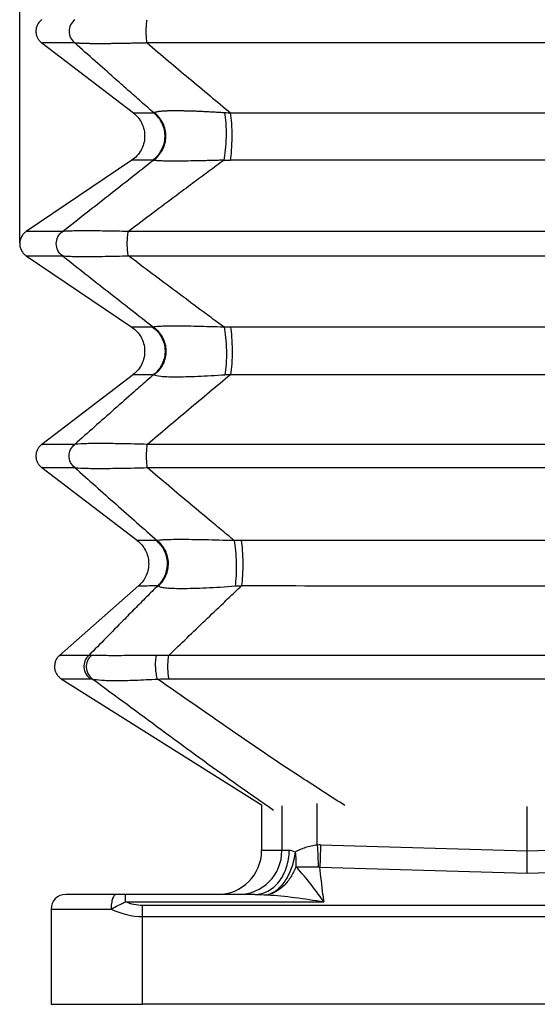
# Model space of a CAD drawing. Header units: millimetres. Extents: x 0 to 838, y 0 to 648.
# Tile 10 of 21: x 275 to 346, y 282 to 416. Entities that reach past the tile are written whole.
import ezdxf

# ---------------------------------------------------------------- set-up
doc = ezdxf.new("R2010")
doc.units = ezdxf.units.MM
doc.header["$LTSCALE"] = 3
doc.layers.add('DIMENSIONS', color=140, linetype='Continuous', lineweight=25)
doc.styles.add('SLDTEXTSTYLE0', font='TXT', dxfattribs={"width": 0.7})
doc.dimstyles.new('SLDDIMSTYLE1', dxfattribs={"dimtxt": 6.474023, "dimasz": 9.906, "dimexe": 0, "dimexo": 0.0625, "dimgap": 1.618506, "dimtad": 0, "dimtih": 1, "dimtoh": 1, "dimdec": 1, "dimrnd": 1e-09, "dimzin": 12, "dimdsep": 46, "dimtxsty": 'SLDTEXTSTYLE0', "dimsah": 1, "dimcen": 0.09, "dimadec": 0, "dimazin": 3, "dimtfac": 1, "dimtdec": 1, "dimtofl": 0, "dimtmove": 0, "dimatfit": 3, "dimfxl": 0, "dimfrac": 2, "dimtolj": 1, "dimtzin": 12, "dimarcsym": 0})

# ---------------------------------------------------------------- blocks, each defined once
blk = doc.blocks.new('_D_5')
at = {"layer": 'DIMENSIONS'}
for p, q in [((274.94, 389.37), (274.94, 549.14)), ((414.78, 389.37), (414.78, 549.14)), ((274.94, 539.61), (327.05, 539.61)), ((335.82, 539.61), (333.65, 539.61)), ((333.65, 539.61), (333.65, 529.32)), ((355.06, 539.61), (357.23, 539.61)), ((357.23, 539.61), (357.23, 529.32)), ((414.78, 539.61), (363.83, 539.61)), ((333.65, 529.32), (335.82, 529.32)), ((357.23, 529.32), (355.06, 529.32))]:
    blk.add_line(p, q, dxfattribs=at)
for points in [[(274.94, 539.61), (284.85, 538.09), (284.85, 541.14)], [(414.78, 539.61), (404.88, 541.14), (404.88, 538.09)]]:
    blk.add_solid(points, dxfattribs=at)
at = {"layer": 'DIMENSIONS', "char_height": 6.35, "attachment_point": 1, "style": 'SLDTEXTSTYLE0'}
for s, insert in [('139.8', (333.13, 549.25)), ('5.51', (335.82, 537.51))]:
    blk.add_mtext(s, dxfattribs=dict(at, insert=insert))

msp = doc.modelspace()

# ---------------------------------------------------------------- linework, layer by layer
for p, q in [((277.94, 412.84), (290.47, 403.29)), ((290.27, 396.84), (275.82, 387.09)), ((275.82, 383.77), (290.27, 374.03)), ((290.47, 367.58), (277.95, 358.02)), ((277.95, 354.84), (291.02, 344.87)), ((291.22, 338.74), (280.36, 329.19)), ((280.62, 326.01), (307.97, 308.77)), ((307.97, 308.77), (307.97, 302.55)), ((310.73, 308.64), (310.73, 302.55)), ((315.57, 303.3), (315.57, 308.98)), ((344.22, 302.45), (344.22, 308.58)), ((344.22, 302.45), (316.03, 303.3)), ((372.42, 303.3), (344.22, 302.45)), ((310.73, 302.55), (307.97, 302.55)), ((311.74, 302.55), (310.73, 302.55)), ((315.93, 300.3), (344.22, 299.45)), ((344.22, 299.45), (372.52, 300.3)), ((288.11, 296.55), (281.22, 296.55)), ((289.39, 295.55), (289.39, 296.55)), ((307.03, 296.55), (289.39, 296.55)), ((279.22, 294.55), (279.22, 281.55)), ((279.22, 294.55), (287.43, 294.55)), ((289.39, 295.55), (316.46, 295.55)), ((396.72, 295.04), (291.72, 295.04)), ((291.72, 281.55), (291.72, 293.54)), ((291.72, 293.54), (396.72, 293.54)), ((279.22, 281.55), (291.72, 281.55)), ((396.72, 281.55), (291.72, 281.55))]:
    msp.add_line(p, q)
at = {"flags": 128}
msp.add_lwpolyline([(316.34, 296.55), (316.35, 296.42), (316.37, 296.3), (316.38, 296.17), (316.4, 296.05), (316.41, 295.92), (316.43, 295.8), (316.44, 295.67), (316.46, 295.55)], dxfattribs=at)
for centre, radius, start, end in [((293.06, 398.23), 1.4, 270.5213, 275.9291), ((303.75, 452.33), 55.5, 269.0614, 269.9637), ((293.06, 372.63), 1.4, 84.0709, 89.4787), ((315.86, 297.78), 5.53, 88.2615, 93.0159), ((301.97, 302.55), 6, 270, 360), ((304.78, 302.5), 5.96, 270.4398, 0.4331), ((281.22, 294.55), 2, 90, 180)]:
    msp.add_arc(centre, radius, start, end)
for points, knots in [([(277.95, 416.02), (277.83, 415.92), (277.6, 415.72), (277.35, 415.33), (277.19, 414.89), (277.14, 414.43), (277.19, 413.97), (277.35, 413.54), (277.6, 413.15), (277.83, 412.94), (277.95, 412.84)], [0, 0, 0, 0, 0.125002, 0.250003, 0.3750022, 0.5000022, 0.6249998, 0.75, 0.8749985, 1, 1, 1, 1]), ([(282.46, 416.02), (282.22, 415.84), (282.02, 415.59), (281.75, 415.04), (281.68, 414.74), (281.68, 414.13), (281.75, 413.82), (282.02, 413.27), (282.22, 413.03), (282.46, 412.84)], [0, 0, 0, 0, 0.25, 0.25, 0.5, 0.5, 0.75, 0.75, 1, 1, 1, 1]), ([(292.35, 412.84), (292.31, 413.03), (292.27, 413.27), (292.23, 413.82), (292.21, 414.13), (292.21, 414.74), (292.23, 415.04), (292.27, 415.59), (292.31, 415.84), (292.35, 416.02)], [0, 0, 0, 0, 0.25, 0.25, 0.5, 0.5, 0.75, 0.75, 1, 1, 1, 1]), ([(282.46, 412.84), (281.67, 412.84), (280.09, 412.84), (278.69, 412.84), (277.97, 412.84), (278.02, 412.84), (278.04, 412.84)], [0, 0, 0, 0, 0.285663, 0.5713354, 0.8570129, 1, 1, 1, 1]), ([(293.25, 403.29), (292.67, 403.8), (291.49, 404.84), (289.69, 406.43), (287.61, 408.28), (285.19, 410.42), (283.39, 412.02), (282.46, 412.84)], [0, 0, 0, 0, 0.16168, 0.328507, 0.500461, 0.742085, 1, 1, 1, 1]), ([(292.35, 412.84), (292.22, 412.84), (291.96, 412.83), (291.57, 412.82), (291.19, 412.81), (290.82, 412.8), (290.45, 412.8), (290.09, 412.79), (289.74, 412.78), (289.4, 412.77), (289.06, 412.77), (288.73, 412.76), (288.41, 412.76), (288.09, 412.75), (287.78, 412.75), (287.48, 412.75), (287.19, 412.74), (286.9, 412.74), (286.63, 412.74), (286.35, 412.74), (286.09, 412.74), (285.84, 412.74), (285.59, 412.74), (285.35, 412.74), (285.12, 412.74), (284.89, 412.74), (284.68, 412.74), (284.47, 412.75), (284.27, 412.75), (284.08, 412.75), (283.9, 412.76), (283.72, 412.76), (283.56, 412.77), (283.4, 412.77), (283.25, 412.78), (283.11, 412.79), (282.98, 412.8), (282.86, 412.8), (282.74, 412.81), (282.64, 412.82), (282.54, 412.83), (282.49, 412.84), (282.46, 412.84)], [0, 0, 0, 0, 0.027017, 0.053735, 0.080168, 0.106329, 0.13223, 0.157887, 0.183313, 0.208524, 0.233534, 0.258358, 0.283013, 0.307515, 0.331879, 0.356123, 0.380262, 0.404315, 0.428298, 0.452229, 0.476124, 0.500002, 0.523879, 0.547773, 0.571703, 0.595685, 0.619736, 0.643875, 0.668118, 0.692482, 0.716983, 0.741638, 0.766463, 0.791474, 0.816685, 0.842112, 0.867769, 0.893671, 0.919832, 0.946265, 0.972983, 1, 1, 1, 1]), ([(397.38, 412.84), (380.05, 412.84), (362.45, 412.84), (327.27, 412.84), (309.68, 412.84), (292.35, 412.84)], [0, 0, 0, 0, 0.5, 0.5, 1, 1, 1, 1]), ([(292.35, 412.84), (293.32, 412.02), (295.21, 410.42), (298.07, 408.01), (300.89, 405.65), (302.81, 404.06), (303.74, 403.29)], [0, 0, 0, 0, 0.2579089, 0.4995388, 0.7555511, 1, 1, 1, 1]), ([(293.32, 403.33), (293.33, 403.34), (293.36, 403.36), (293.41, 403.39), (293.48, 403.41), (293.55, 403.43), (293.63, 403.45), (293.72, 403.47), (293.82, 403.49), (293.93, 403.51), (294.05, 403.52), (294.18, 403.54), (294.32, 403.55), (294.47, 403.56), (294.62, 403.57), (294.79, 403.58), (294.96, 403.59), (295.15, 403.6), (295.34, 403.6), (295.54, 403.61), (295.75, 403.61), (295.97, 403.61), (296.27, 403.61), (296.66, 403.61), (297.16, 403.6), (297.68, 403.59), (298.24, 403.58), (298.83, 403.56), (299.44, 403.53), (300.09, 403.5), (300.77, 403.47), (301.47, 403.43), (302.21, 403.38), (302.71, 403.35), (302.96, 403.33)], [0, 0, 0, 0, 0.026933, 0.053424, 0.079491, 0.105149, 0.130416, 0.155312, 0.179855, 0.204066, 0.227966, 0.251575, 0.274918, 0.298017, 0.320895, 0.343579, 0.366093, 0.388462, 0.410715, 0.432876, 0.454975, 0.477037, 0.499091, 0.541318, 0.583669, 0.626336, 0.669508, 0.713367, 0.758086, 0.803832, 0.850758, 0.899008, 0.948715, 1, 1, 1, 1]), ([(290.43, 403.31), (290.67, 403.1), (291.15, 402.69), (291.65, 401.87), (291.96, 400.97), (292.04, 400.01), (291.9, 399.07), (291.54, 398.19), (290.99, 397.4), (290.49, 397.01), (290.24, 396.82)], [0, 0, 0, 0, 0.125001, 0.250001, 0.375, 0.499999, 0.624997, 0.749998, 0.874998, 1, 1, 1, 1]), ([(290.43, 403.31), (290.5, 403.31), (290.62, 403.31), (291.56, 403.3), (292.69, 403.29), (293.25, 403.29)], [0, 0, 0, 0, 0.333778, 0.667236, 1, 1, 1, 1]), ([(293.07, 396.83), (293.58, 397.18), (294.01, 397.66), (294.6, 398.76), (294.77, 399.39), (294.81, 400.64), (294.68, 401.27), (294.14, 402.4), (293.75, 402.91), (293.25, 403.29)], [0, 0, 0, 0, 0.25, 0.25, 0.5, 0.5, 0.75, 0.75, 1, 1, 1, 1]), ([(293.2, 396.84), (293.71, 397.2), (294.14, 397.68), (294.73, 398.79), (294.89, 399.42), (294.92, 400.68), (294.78, 401.32), (294.23, 402.45), (293.82, 402.96), (293.32, 403.33)], [0, 0, 0, 0, 0.25, 0.25, 0.5, 0.5, 0.75, 0.75, 1, 1, 1, 1]), ([(293.25, 403.29), (293.26, 403.3), (293.28, 403.31), (293.31, 403.33), (293.32, 403.33)], [0, 0, 0, 0, 0.501361, 1, 1, 1, 1]), ([(302.84, 396.84), (302.93, 397.2), (303.01, 397.68), (303.12, 398.79), (303.16, 399.42), (303.18, 400.68), (303.17, 401.32), (303.09, 402.45), (303.04, 402.96), (302.96, 403.33)], [0, 0, 0, 0, 0.25, 0.25, 0.5, 0.5, 0.75, 0.75, 1, 1, 1, 1]), ([(302.96, 403.33), (303.09, 403.33), (303.35, 403.31), (303.61, 403.3), (303.74, 403.29)], [0, 0, 0, 0, 0.498637, 1, 1, 1, 1]), ([(303.72, 396.83), (303.79, 397.18), (303.84, 397.66), (303.92, 398.76), (303.95, 399.39), (303.95, 400.64), (303.93, 401.27), (303.86, 402.4), (303.81, 402.91), (303.74, 403.29)], [0, 0, 0, 0, 0.25, 0.25, 0.5, 0.5, 0.75, 0.75, 1, 1, 1, 1]), ([(303.74, 403.29), (304.32, 403.29), (305.48, 403.29), (307.23, 403.29), (308.98, 403.3), (310.74, 403.3), (312.5, 403.3), (314.27, 403.3), (316.04, 403.3), (317.81, 403.3), (319.59, 403.3), (321.37, 403.31), (323.16, 403.31), (324.95, 403.31), (326.74, 403.31), (328.54, 403.31), (330.34, 403.31), (332.14, 403.31), (333.95, 403.31), (335.76, 403.31), (337.57, 403.31), (339.39, 403.31), (341.21, 403.31), (343.04, 403.31), (345.42, 403.31), (348.35, 403.31), (351.82, 403.31), (355.29, 403.31), (358.75, 403.31), (362.19, 403.31), (365.63, 403.31), (369.05, 403.31), (372.46, 403.3), (375.86, 403.3), (379.25, 403.3), (382.62, 403.29), (384.87, 403.29), (385.99, 403.29)], [0, 0, 0, 0, 0.0213253, 0.042689, 0.0640911, 0.0855314, 0.1070099, 0.1285263, 0.1500806, 0.1716726, 0.1933023, 0.2149695, 0.2366741, 0.258416, 0.280195, 0.3020111, 0.3238641, 0.3457539, 0.3676803, 0.3896433, 0.4116426, 0.4336783, 0.4557501, 0.477858, 0.5000017, 0.5422477, 0.5843913, 0.6264316, 0.6683677, 0.7101987, 0.7519237, 0.7935419, 0.8350524, 0.8764543, 0.9177468, 0.958929, 1, 1, 1, 1]), ([(280.8, 387.09), (281.87, 387.94), (283.94, 389.57), (287.07, 392.03), (290.13, 394.44), (292.19, 396.05), (293.2, 396.84)], [0, 0, 0, 0, 0.259339, 0.499506, 0.756235, 1, 1, 1, 1]), ([(302.84, 396.84), (302.14, 396.32), (300.7, 395.26), (298.52, 393.64), (295.99, 391.76), (293.08, 389.57), (290.91, 387.94), (289.79, 387.09)], [0, 0, 0, 0, 0.161058, 0.327899, 0.500494, 0.740639, 1, 1, 1, 1]), ([(293.07, 396.83), (292.5, 396.83), (291.36, 396.82), (290.51, 396.82), (290.14, 396.82), (290.24, 396.82), (290.24, 396.82)], [0, 0, 0, 0, 0.332743, 0.666181, 0.999972, 1, 1, 1, 1]), ([(302.84, 396.84), (302.71, 396.83), (302.44, 396.82), (302.04, 396.81), (301.65, 396.8), (301.27, 396.79), (300.9, 396.78), (300.53, 396.77), (300.17, 396.76), (299.82, 396.75), (299.48, 396.75), (298.67, 396.73), (297.47, 396.71), (296.34, 396.7), (295.64, 396.7), (295.24, 396.71), (294.88, 396.71), (294.55, 396.72), (294.25, 396.73), (293.99, 396.74), (293.76, 396.76), (293.57, 396.77), (293.41, 396.79), (293.28, 396.81), (293.23, 396.83), (293.2, 396.84)], [0, 0, 0, 0, 0.02719, 0.053943, 0.080275, 0.106204, 0.13175, 0.156931, 0.181767, 0.206281, 0.230493, 0.254427, 0.379662, 0.500753, 0.542898, 0.585156, 0.627718, 0.670772, 0.714499, 0.759072, 0.804656, 0.851403, 0.899456, 0.948948, 1, 1, 1, 1]), ([(386.01, 396.83), (385.42, 396.83), (384.24, 396.83), (382.46, 396.83), (380.68, 396.83), (378.91, 396.83), (377.13, 396.82), (375.35, 396.82), (373.56, 396.82), (371.78, 396.82), (369.99, 396.82), (368.21, 396.82), (366.42, 396.82), (364.63, 396.82), (362.84, 396.82), (361.05, 396.82), (359.26, 396.82), (357.47, 396.82), (355.68, 396.82), (353.88, 396.82), (352.09, 396.82), (350.3, 396.82), (348.5, 396.82), (346.71, 396.82), (344.91, 396.82), (343.12, 396.82), (341.32, 396.82), (339.52, 396.82), (337.73, 396.82), (335.93, 396.82), (334.14, 396.82), (332.34, 396.82), (330.55, 396.82), (328.75, 396.82), (326.96, 396.82), (325.17, 396.82), (323.37, 396.82), (321.58, 396.82), (319.79, 396.82), (318, 396.82), (316.21, 396.82), (314.42, 396.82), (312.64, 396.82), (310.85, 396.83), (309.06, 396.83), (307.28, 396.83), (305.5, 396.83), (304.31, 396.83), (303.72, 396.83)], [0, 0, 0, 0, 0.0216732, 0.0433506, 0.0650323, 0.0867181, 0.108408, 0.1301018, 0.1517994, 0.1735008, 0.1952059, 0.2169145, 0.2386266, 0.260342, 0.2820608, 0.3037827, 0.3255077, 0.3472357, 0.3689666, 0.3907003, 0.4124367, 0.4341757, 0.4559173, 0.4776613, 0.4994076, 0.5211562, 0.5429069, 0.5646597, 0.5864145, 0.6081711, 0.6299295, 0.6516895, 0.6734511, 0.6952142, 0.7169787, 0.7387445, 0.7605115, 0.7822796, 0.8040486, 0.8258186, 0.8475894, 0.869361, 0.8911331, 0.9129058, 0.9346789, 0.9564524, 0.9782261, 1, 1, 1, 1]), ([(275.82, 387.09), (275.69, 386.99), (275.44, 386.79), (275.16, 386.38), (274.98, 385.92), (274.92, 385.43), (274.98, 384.94), (275.16, 384.49), (275.44, 384.08), (275.69, 383.87), (275.82, 383.77)], [0, 0, 0, 0, 0.125001, 0.250002, 0.375001, 0.499999, 0.624999, 0.749997, 0.874998, 1, 1, 1, 1]), ([(280.8, 387.09), (280.03, 387.09), (278.5, 387.09), (276.96, 387.09), (276.08, 387.09), (275.72, 387.09), (275.82, 387.09), (275.82, 387.09)], [0, 0, 0, 0, 0.249879, 0.500003, 0.750126, 0.99999, 1, 1, 1, 1]), ([(280.8, 383.77), (280.53, 383.96), (280.31, 384.21), (280.01, 384.78), (279.93, 385.11), (279.93, 385.76), (280.01, 386.08), (280.31, 386.66), (280.53, 386.91), (280.8, 387.09)], [0, 0, 0, 0, 0.25, 0.25, 0.5, 0.5, 0.75, 0.75, 1, 1, 1, 1]), ([(289.79, 387.09), (288.71, 387.12), (287.63, 387.14), (286.13, 387.16), (285.65, 387.17), (284.73, 387.18), (284.29, 387.18), (283.48, 387.18), (283.11, 387.18), (282.45, 387.17), (282.16, 387.16), (281.39, 387.14), (281.03, 387.12), (280.8, 387.09)], [0, 0, 0, 0, 0.25, 0.25, 0.375, 0.375, 0.5, 0.5, 0.625, 0.625, 0.75, 0.75, 1, 1, 1, 1]), ([(289.79, 383.77), (289.74, 383.96), (289.7, 384.21), (289.65, 384.78), (289.63, 385.11), (289.63, 385.76), (289.65, 386.08), (289.7, 386.66), (289.74, 386.91), (289.79, 387.09)], [0, 0, 0, 0, 0.25, 0.25, 0.5, 0.5, 0.75, 0.75, 1, 1, 1, 1]), ([(399.93, 387.09), (390.87, 387.09), (381.71, 387.09), (367.91, 387.09), (363.3, 387.09), (354.09, 387.09), (349.47, 387.09), (340.26, 387.09), (335.64, 387.09), (326.42, 387.09), (321.82, 387.09), (308.02, 387.09), (298.86, 387.09), (289.79, 387.09)], [0, 0, 0, 0, 0.25, 0.25, 0.375, 0.375, 0.5, 0.5, 0.625, 0.625, 0.75, 0.75, 1, 1, 1, 1]), ([(275.82, 383.77), (275.82, 383.77), (275.72, 383.77), (276.08, 383.77), (276.96, 383.77), (278.5, 383.77), (280.03, 383.77), (280.8, 383.77)], [0, 0, 0, 0, 0.0000101, 0.2498741, 0.4999973, 0.7501208, 1, 1, 1, 1]), ([(280.8, 383.77), (281.83, 382.96), (283.9, 381.32), (287, 378.88), (290.1, 376.45), (292.17, 374.83), (293.2, 374.03)], [0, 0, 0, 0, 0.249663, 0.499506, 0.749619, 1, 1, 1, 1]), ([(280.8, 383.77), (281.03, 383.75), (281.39, 383.72), (282.16, 383.7), (282.45, 383.69), (283.11, 383.69), (283.48, 383.68), (284.29, 383.68), (284.73, 383.69), (285.65, 383.69), (286.13, 383.7), (287.63, 383.72), (288.71, 383.75), (289.79, 383.77)], [0, 0, 0, 0, 0.25, 0.25, 0.375, 0.375, 0.5, 0.5, 0.625, 0.625, 0.75, 0.75, 1, 1, 1, 1]), ([(289.79, 383.77), (298.86, 383.77), (308.02, 383.77), (321.82, 383.77), (326.42, 383.77), (335.64, 383.77), (340.26, 383.77), (349.47, 383.77), (354.09, 383.77), (363.3, 383.77), (367.91, 383.77), (381.71, 383.77), (390.87, 383.77), (399.93, 383.77)], [0, 0, 0, 0, 0.25, 0.25, 0.375, 0.375, 0.5, 0.5, 0.625, 0.625, 0.75, 0.75, 1, 1, 1, 1]), ([(302.84, 374.03), (302.42, 374.34), (301.33, 375.14), (299.14, 376.76), (296.29, 378.88), (293.03, 381.32), (290.87, 382.96), (289.79, 383.77)], [0, 0, 0, 0, 0.095923, 0.250384, 0.500494, 0.750535, 1, 1, 1, 1]), ([(293.07, 374.03), (292.5, 374.04), (291.36, 374.04), (290.51, 374.05), (290.14, 374.05), (290.24, 374.05), (290.24, 374.05)], [0, 0, 0, 0, 0.332743, 0.666181, 0.999972, 1, 1, 1, 1]), ([(290.24, 374.05), (290.49, 373.85), (290.99, 373.46), (291.54, 372.68), (291.9, 371.79), (292.04, 370.85), (291.96, 369.9), (291.65, 369), (291.15, 368.18), (290.67, 367.76), (290.43, 367.55)], [0, 0, 0, 0, 0.125001, 0.250003, 0.375004, 0.500003, 0.625003, 0.750001, 0.875001, 1, 1, 1, 1]), ([(293.07, 374.03), (293.58, 373.68), (294.01, 373.2), (294.6, 372.1), (294.77, 371.48), (294.81, 370.23), (294.68, 369.59), (294.14, 368.46), (293.75, 367.96), (293.25, 367.57)], [0, 0, 0, 0, 0.25, 0.25, 0.5, 0.5, 0.75, 0.75, 1, 1, 1, 1]), ([(302.84, 374.03), (302.2, 374.05), (301.57, 374.07), (300.33, 374.1), (299.72, 374.11), (298.57, 374.14), (298.02, 374.15), (296.99, 374.16), (296.51, 374.16), (295.64, 374.16), (295.26, 374.16), (294.59, 374.15), (294.3, 374.14), (293.59, 374.1), (293.32, 374.07), (293.2, 374.03)], [0, 0, 0, 0, 0.125, 0.125, 0.25, 0.25, 0.375, 0.375, 0.5, 0.5, 0.625, 0.625, 0.75, 0.75, 1, 1, 1, 1]), ([(293.2, 374.03), (293.71, 373.67), (294.14, 373.19), (294.73, 372.07), (294.89, 371.45), (294.92, 370.18), (294.78, 369.55), (294.23, 368.41), (293.82, 367.91), (293.32, 367.53)], [0, 0, 0, 0, 0.25, 0.25, 0.5, 0.5, 0.75, 0.75, 1, 1, 1, 1]), ([(302.84, 374.03), (302.93, 373.67), (303.01, 373.19), (303.12, 372.07), (303.16, 371.45), (303.18, 370.18), (303.17, 369.55), (303.09, 368.41), (303.04, 367.91), (302.96, 367.53)], [0, 0, 0, 0, 0.25, 0.25, 0.5, 0.5, 0.75, 0.75, 1, 1, 1, 1]), ([(386.01, 374.03), (372.42, 374.04), (358.64, 374.05), (331.08, 374.05), (317.3, 374.04), (303.72, 374.03)], [0, 0, 0, 0, 0.5, 0.5, 1, 1, 1, 1]), ([(303.72, 374.03), (303.79, 373.68), (303.84, 373.2), (303.92, 372.1), (303.95, 371.48), (303.95, 370.23), (303.93, 369.59), (303.86, 368.46), (303.81, 367.96), (303.74, 367.57)], [0, 0, 0, 0, 0.25, 0.25, 0.5, 0.5, 0.75, 0.75, 1, 1, 1, 1]), ([(293.25, 367.57), (292.91, 367.27), (292.01, 366.48), (290.21, 364.89), (287.86, 362.81), (285.16, 360.42), (283.36, 358.82), (282.46, 358.02)], [0, 0, 0, 0, 0.095722, 0.250359, 0.500461, 0.750558, 1, 1, 1, 1]), ([(290.43, 367.55), (290.43, 367.55), (290.33, 367.55), (290.7, 367.55), (291.55, 367.56), (292.69, 367.57), (293.25, 367.57)], [0, 0, 0, 0, 0.000035, 0.333822, 0.667257, 1, 1, 1, 1]), ([(292.35, 358.02), (293.29, 358.82), (295.18, 360.42), (298.02, 362.81), (300.87, 365.2), (302.78, 366.78), (303.74, 367.57)], [0, 0, 0, 0, 0.24968, 0.499539, 0.749644, 1, 1, 1, 1]), ([(293.32, 367.53), (293.44, 367.45), (293.72, 367.38), (294.43, 367.3), (294.71, 367.29), (295.38, 367.26), (295.77, 367.25), (296.64, 367.25), (297.12, 367.26), (298.15, 367.29), (298.69, 367.3), (299.84, 367.35), (300.45, 367.38), (301.69, 367.45), (302.32, 367.49), (302.96, 367.53)], [0, 0, 0, 0, 0.25, 0.25, 0.375, 0.375, 0.5, 0.5, 0.625, 0.625, 0.75, 0.75, 0.875, 0.875, 1, 1, 1, 1]), ([(303.74, 367.57), (317.32, 367.56), (331.09, 367.55), (358.63, 367.55), (372.41, 367.56), (385.99, 367.57)], [0, 0, 0, 0, 0.5, 0.5, 1, 1, 1, 1]), ([(277.95, 358.02), (277.83, 357.92), (277.6, 357.72), (277.35, 357.33), (277.19, 356.89), (277.14, 356.43), (277.19, 355.97), (277.35, 355.54), (277.6, 355.15), (277.83, 354.94), (277.95, 354.84)], [0, 0, 0, 0, 0.125002, 0.25, 0.375, 0.499998, 0.624998, 0.749997, 0.874998, 1, 1, 1, 1]), ([(282.46, 358.02), (281.67, 358.02), (280.09, 358.02), (278.69, 358.02), (277.97, 358.02), (278.02, 358.02), (278.04, 358.02)], [0, 0, 0, 0, 0.284809, 0.570472, 0.856668, 1, 1, 1, 1]), ([(282.46, 354.84), (282.22, 355.03), (282.02, 355.27), (281.75, 355.82), (281.68, 356.13), (281.68, 356.74), (281.75, 357.04), (282.02, 357.59), (282.22, 357.84), (282.46, 358.02)], [0, 0, 0, 0, 0.25, 0.25, 0.5, 0.5, 0.75, 0.75, 1, 1, 1, 1]), ([(292.35, 358.02), (291.16, 358.05), (289.96, 358.08), (288.3, 358.11), (287.77, 358.12), (286.75, 358.13), (286.27, 358.13), (285.38, 358.13), (284.98, 358.13), (284.25, 358.12), (283.93, 358.11), (283.1, 358.08), (282.71, 358.05), (282.46, 358.02)], [0, 0, 0, 0, 0.25, 0.25, 0.375, 0.375, 0.5, 0.5, 0.625, 0.625, 0.75, 0.75, 1, 1, 1, 1]), ([(292.35, 358.02), (292.31, 357.84), (292.27, 357.59), (292.23, 357.04), (292.21, 356.74), (292.21, 356.13), (292.23, 355.82), (292.27, 355.27), (292.31, 355.03), (292.35, 354.84)], [0, 0, 0, 0, 0.25, 0.25, 0.5, 0.5, 0.75, 0.75, 1, 1, 1, 1]), ([(397.38, 358.02), (388.75, 358.02), (380.03, 358.02), (362.5, 358.02), (353.68, 358.02), (336.04, 358.02), (327.23, 358.02), (309.69, 358.02), (300.97, 358.02), (292.35, 358.02)], [0, 0, 0, 0, 0.25, 0.25, 0.5, 0.5, 0.75, 0.75, 1, 1, 1, 1]), ([(278.04, 354.84), (278.02, 354.84), (277.97, 354.84), (278.69, 354.84), (280.09, 354.84), (281.67, 354.84), (282.46, 354.84)], [0, 0, 0, 0, 0.143332, 0.429528, 0.715191, 1, 1, 1, 1]), ([(282.46, 354.84), (283.4, 354.01), (285.28, 352.34), (288.1, 349.84), (290.91, 347.35), (292.79, 345.7), (293.73, 344.87)], [0, 0, 0, 0, 0.249658, 0.499505, 0.749618, 1, 1, 1, 1]), ([(282.46, 354.84), (282.71, 354.81), (283.1, 354.78), (283.93, 354.76), (284.25, 354.75), (284.98, 354.74), (285.38, 354.74), (286.27, 354.74), (286.75, 354.74), (287.77, 354.75), (288.3, 354.76), (289.96, 354.78), (291.16, 354.81), (292.35, 354.84)], [0, 0, 0, 0, 0.25, 0.25, 0.375, 0.375, 0.5, 0.5, 0.625, 0.625, 0.75, 0.75, 1, 1, 1, 1]), ([(292.35, 354.84), (300.97, 354.84), (309.69, 354.84), (327.23, 354.84), (336.04, 354.84), (353.68, 354.84), (362.5, 354.84), (380.03, 354.84), (388.75, 354.84), (397.38, 354.84)], [0, 0, 0, 0, 0.25, 0.25, 0.5, 0.5, 0.75, 0.75, 1, 1, 1, 1]), ([(304.25, 344.87), (303.87, 345.19), (302.87, 346.01), (300.87, 347.67), (298.27, 349.84), (295.3, 352.34), (293.33, 354.01), (292.35, 354.84)], [0, 0, 0, 0, 0.095822, 0.250385, 0.500495, 0.750551, 1, 1, 1, 1]), ([(293.59, 344.88), (293.06, 344.88), (292.01, 344.89), (291.23, 344.89), (290.88, 344.89), (290.98, 344.89), (290.98, 344.89)], [0, 0, 0, 0, 0.332794, 0.666225, 0.999981, 1, 1, 1, 1]), ([(290.98, 344.89), (291.2, 344.7), (291.65, 344.31), (292.14, 343.56), (292.46, 342.73), (292.58, 341.85), (292.52, 340.97), (292.26, 340.12), (291.82, 339.34), (291.4, 338.92), (291.2, 338.71)], [0, 0, 0, 0, 0.124997, 0.249998, 0.374999, 0.499993, 0.625003, 0.749994, 0.875001, 1, 1, 1, 1]), ([(293.8, 338.73), (294.23, 339.12), (294.58, 339.61), (295.03, 340.68), (295.14, 341.27), (295.1, 342.44), (294.95, 343.02), (294.42, 344.06), (294.04, 344.52), (293.59, 344.88)], [0, 0, 0, 0, 0.25, 0.25, 0.5, 0.5, 0.75, 0.75, 1, 1, 1, 1]), ([(304.25, 344.87), (302.86, 344.91), (301.5, 344.95), (299.62, 344.99), (299.02, 345), (297.9, 345.01), (297.38, 345.01), (296.43, 345.01), (296, 345.01), (295.27, 345), (294.95, 344.99), (294.43, 344.96), (294.22, 344.95), (293.91, 344.91), (293.8, 344.89), (293.73, 344.87)], [0, 0, 0, 0, 0.25, 0.25, 0.375, 0.375, 0.5, 0.5, 0.625, 0.625, 0.75, 0.75, 0.875, 0.875, 1, 1, 1, 1]), ([(293.87, 338.68), (294.31, 339.06), (294.67, 339.55), (295.15, 340.63), (295.26, 341.22), (295.24, 342.4), (295.09, 342.99), (294.57, 344.04), (294.19, 344.51), (293.73, 344.87)], [0, 0, 0, 0, 0.25, 0.25, 0.5, 0.5, 0.75, 0.75, 1, 1, 1, 1]), ([(304.39, 338.68), (304.45, 339.06), (304.5, 339.55), (304.55, 340.63), (304.56, 341.22), (304.53, 342.4), (304.5, 342.99), (304.4, 344.04), (304.33, 344.51), (304.25, 344.87)], [0, 0, 0, 0, 0.25, 0.25, 0.5, 0.5, 0.75, 0.75, 1, 1, 1, 1]), ([(384.48, 344.88), (371.39, 344.89), (358.13, 344.89), (331.6, 344.89), (318.34, 344.89), (305.24, 344.88)], [0, 0, 0, 0, 0.5, 0.5, 1, 1, 1, 1]), ([(305.27, 338.73), (305.33, 339.12), (305.37, 339.61), (305.43, 340.68), (305.45, 341.27), (305.44, 342.44), (305.42, 343.02), (305.35, 344.06), (305.3, 344.52), (305.24, 344.88)], [0, 0, 0, 0, 0.25, 0.25, 0.5, 0.5, 0.75, 0.75, 1, 1, 1, 1]), ([(293.8, 338.73), (293.27, 338.2), (292.23, 337.15), (290.65, 335.56), (288.82, 333.71), (286.73, 331.58), (285.16, 329.99), (284.37, 329.19)], [0, 0, 0, 0, 0.166922, 0.333732, 0.500439, 0.750308, 1, 1, 1, 1]), ([(291.2, 338.71), (291.2, 338.71), (291.1, 338.71), (291.44, 338.71), (292.22, 338.72), (293.27, 338.73), (293.8, 338.73)], [0, 0, 0, 0, 0.000026, 0.333778, 0.667207, 1, 1, 1, 1]), ([(293.87, 338.68), (293.94, 338.63), (294.05, 338.58), (294.37, 338.5), (294.58, 338.47), (295.1, 338.41), (295.41, 338.39), (296.15, 338.36), (296.58, 338.35), (297.53, 338.35), (298.05, 338.36), (299.17, 338.39), (299.77, 338.41), (301.64, 338.49), (303, 338.58), (304.39, 338.68)], [0, 0, 0, 0, 0.125, 0.125, 0.25, 0.25, 0.375, 0.375, 0.5, 0.5, 0.625, 0.625, 0.75, 0.75, 1, 1, 1, 1]), ([(295.29, 329.19), (296.12, 329.99), (297.78, 331.59), (300.27, 333.98), (302.44, 336.05), (304.11, 337.64), (304.95, 338.43), (305.27, 338.73)], [0, 0, 0, 0, 0.251807, 0.499561, 0.749659, 0.904695, 1, 1, 1, 1]), ([(305.27, 338.73), (318.35, 338.72), (331.61, 338.71), (358.12, 338.71), (371.37, 338.72), (384.46, 338.73)], [0, 0, 0, 0, 0.5, 0.5, 1, 1, 1, 1]), ([(280.37, 329.2), (280.26, 329.09), (280.04, 328.87), (279.82, 328.45), (279.7, 328), (279.68, 327.54), (279.77, 327.08), (279.97, 326.65), (280.25, 326.28), (280.5, 326.1), (280.63, 326)], [0, 0, 0, 0, 0.125002, 0.25, 0.375, 0.499998, 0.624998, 0.749997, 0.874998, 1, 1, 1, 1]), ([(284.37, 329.19), (283.68, 329.19), (282.28, 329.19), (281.03, 329.2), (280.39, 329.2), (280.44, 329.2), (280.46, 329.2)], [0, 0, 0, 0, 0.2849095, 0.5705741, 0.8567117, 1, 1, 1, 1]), ([(284.37, 329.19), (284.15, 328.98), (283.96, 328.73), (283.74, 328.15), (283.69, 327.84), (283.73, 327.23), (283.83, 326.92), (284.14, 326.4), (284.36, 326.17), (284.62, 326)], [0, 0, 0, 0, 0.25, 0.25, 0.5, 0.5, 0.75, 0.75, 1, 1, 1, 1]), ([(284.76, 329.2), (284.52, 329), (284.33, 328.75), (284.08, 328.17), (284.02, 327.85), (284.05, 327.23), (284.14, 326.92), (284.44, 326.37), (284.66, 326.14), (284.92, 325.97)], [0, 0, 0, 0, 0.25, 0.25, 0.5, 0.5, 0.75, 0.75, 1, 1, 1, 1]), ([(293.61, 329.2), (292.57, 329.19), (291.53, 329.18), (290.08, 329.17), (289.62, 329.17), (288.74, 329.16), (288.31, 329.16), (287.53, 329.16), (287.17, 329.16), (286.51, 329.17), (286.21, 329.17), (285.42, 329.18), (285.03, 329.19), (284.76, 329.2)], [0, 0, 0, 0, 0.25, 0.25, 0.375, 0.375, 0.5, 0.5, 0.625, 0.625, 0.75, 0.75, 1, 1, 1, 1]), ([(293.77, 325.97), (293.71, 326.14), (293.65, 326.37), (293.56, 326.92), (293.53, 327.23), (293.5, 327.85), (293.5, 328.17), (293.53, 328.75), (293.57, 329), (293.61, 329.2)], [0, 0, 0, 0, 0.25, 0.25, 0.5, 0.5, 0.75, 0.75, 1, 1, 1, 1]), ([(295.33, 326), (295.29, 326.17), (295.25, 326.4), (295.2, 326.92), (295.19, 327.23), (295.18, 327.84), (295.19, 328.15), (295.22, 328.73), (295.25, 328.98), (295.29, 329.19)], [0, 0, 0, 0, 0.25, 0.25, 0.5, 0.5, 0.75, 0.75, 1, 1, 1, 1]), ([(394.43, 329.19), (378.12, 329.2), (361.49, 329.2), (336.55, 329.2), (328.23, 329.2), (311.68, 329.19), (303.45, 329.19), (295.29, 329.19)], [0, 0, 0, 0, 0.5, 0.5, 0.75, 0.75, 1, 1, 1, 1]), ([(280.71, 326), (280.69, 326), (280.65, 326), (281.28, 326), (282.53, 326), (283.92, 326), (284.62, 326)], [0, 0, 0, 0, 0.1432129, 0.4293727, 0.7150619, 1, 1, 1, 1]), ([(284.92, 325.97), (285.19, 325.91), (285.59, 325.86), (286.38, 325.8), (286.67, 325.79), (287.33, 325.77), (287.7, 325.76), (288.48, 325.76), (288.9, 325.77), (289.79, 325.79), (290.25, 325.8), (291.7, 325.86), (292.73, 325.91), (293.77, 325.97)], [0, 0, 0, 0, 0.25, 0.25, 0.375, 0.375, 0.5, 0.5, 0.625, 0.625, 0.75, 0.75, 1, 1, 1, 1]), ([(284.92, 325.97), (288.04, 323.67), (294.29, 319.04), (302.49, 313.03), (307.62, 309.46), (309.62, 308.07)], [0, 0, 0, 0, 0.377663, 0.757335, 1, 1, 1, 1]), ([(319.36, 308.69), (317.5, 309.88), (312.22, 313.24), (303.69, 319.04), (297.07, 323.67), (293.77, 325.97)], [0, 0, 0, 0, 0.214729, 0.608406, 1, 1, 1, 1]), ([(295.33, 326), (303.48, 326), (311.71, 326), (328.24, 326), (336.55, 326), (361.48, 326), (378.1, 326), (394.39, 326)], [0, 0, 0, 0, 0.25, 0.25, 0.5, 0.5, 1, 1, 1, 1]), ([(315.57, 303.3), (315.3, 303.27), (315.02, 303.22), (314.48, 303.11), (314.22, 303.04), (313.45, 302.79), (312.97, 302.58), (312.55, 302.34)], [0, 0, 0, 0, 0.25, 0.25, 0.5, 0.5, 1, 1, 1, 1]), ([(315.57, 303.3), (315.6, 302.78), (315.63, 302.26), (315.67, 301.26), (315.7, 300.77), (315.72, 300.32)], [0, 0, 0, 0, 0.5, 0.5, 1, 1, 1, 1]), ([(316.03, 303.3), (316.01, 302.78), (316, 302.26), (315.96, 301.25), (315.94, 300.76), (315.93, 300.3)], [0, 0, 0, 0, 0.5, 0.5, 1, 1, 1, 1]), ([(307.03, 296.55), (307.65, 296.55), (308.26, 296.7), (309.4, 297.3), (309.92, 297.75), (310.79, 298.86), (311.14, 299.53), (311.61, 300.98), (311.74, 301.76), (311.74, 302.55)], [0, 0, 0, 0, 0.25, 0.25, 0.5, 0.5, 0.75, 0.75, 1, 1, 1, 1]), ([(312.55, 302.34), (312.54, 302.26), (312.52, 302.09), (312.48, 301.84), (312.44, 301.59), (312.38, 301.33), (312.32, 301.08), (312.26, 300.82), (312.18, 300.57), (312.03, 300.08), (311.74, 299.37), (311.28, 298.54), (310.73, 297.79), (310.24, 297.29), (309.81, 296.96), (309.5, 296.77), (309.17, 296.61), (308.95, 296.54), (308.82, 296.5)], [0, 0, 0, 0, 0.030475, 0.061067, 0.091834, 0.122832, 0.154117, 0.185737, 0.217739, 0.250165, 0.370488, 0.500033, 0.617317, 0.749898, 0.808843, 0.87495, 0.927025, 1, 1, 1, 1]), ([(344.22, 299.45), (344.22, 299.9), (344.22, 300.39), (344.22, 301.41), (344.22, 301.93), (344.22, 302.45)], [0, 0, 0, 0, 0.5, 0.5, 1, 1, 1, 1]), ([(312.65, 300.34), (312.46, 299.84), (312.23, 299.37), (311.69, 298.51), (311.38, 298.12), (310.71, 297.45), (310.35, 297.16), (309.6, 296.73), (309.21, 296.58), (308.82, 296.5)], [0, 0, 0, 0, 0.25, 0.25, 0.5, 0.5, 0.75, 0.75, 1, 1, 1, 1]), ([(316.46, 295.55), (315.79, 296.5), (315.13, 297.41), (313.84, 299.04), (313.21, 299.78), (312.65, 300.34)], [0, 0, 0, 0, 0.5, 0.5, 1, 1, 1, 1]), ([(312.65, 300.34), (313.08, 300.34), (313.57, 300.33), (314.35, 300.33), (314.62, 300.33), (315.16, 300.32), (315.44, 300.32), (315.72, 300.32)], [0, 0, 0, 0, 0.5, 0.5, 0.75, 0.75, 1, 1, 1, 1]), ([(288.11, 296.55), (288.02, 296.55), (287.93, 296.5), (287.77, 296.3), (287.69, 296.15), (287.56, 295.78), (287.51, 295.55), (287.44, 295.07), (287.43, 294.81), (287.43, 294.55)], [0, 0, 0, 0, 0.25, 0.25, 0.5, 0.5, 0.75, 0.75, 1, 1, 1, 1]), ([(308.82, 296.5), (309.97, 296.43), (311.24, 296.3), (313.81, 295.97), (315.14, 295.77), (316.46, 295.55)], [0, 0, 0, 0, 0.5, 0.5, 1, 1, 1, 1]), ([(287.43, 294.55), (287.76, 294.72), (288.1, 294.9), (288.76, 295.23), (289.09, 295.4), (289.39, 295.55)], [0, 0, 0, 0, 0.5, 0.5, 1, 1, 1, 1])]:
    msp.add_open_spline(points, degree=3, knots=knots)
for points in [[(303.72, 374.03), (303.42, 374.03), (303.13, 374.03), (302.84, 374.03)], [(293.25, 367.57), (293.27, 367.56), (293.29, 367.55), (293.32, 367.53)], [(302.96, 367.53), (303.22, 367.55), (303.48, 367.56), (303.74, 367.57)], [(293.73, 344.87), (293.68, 344.88), (293.63, 344.88), (293.59, 344.88)], [(305.24, 344.88), (304.91, 344.88), (304.58, 344.88), (304.25, 344.87)], [(293.8, 338.73), (293.82, 338.72), (293.84, 338.7), (293.87, 338.68)], [(304.39, 338.68), (304.68, 338.7), (304.97, 338.72), (305.27, 338.73)], [(284.76, 329.2), (284.61, 329.21), (284.48, 329.2), (284.37, 329.19)], [(295.29, 329.19), (294.73, 329.2), (294.17, 329.21), (293.61, 329.2)], [(284.62, 326), (284.7, 326), (284.8, 325.99), (284.92, 325.97)], [(293.77, 325.97), (294.29, 325.99), (294.81, 326), (295.33, 326)], [(312.55, 302.34), (312.25, 302.46), (311.98, 302.55), (311.74, 302.55)], [(312.55, 302.34), (312.66, 301.66), (312.69, 300.98), (312.65, 300.34)], [(315.72, 300.32), (315.78, 300.32), (315.86, 300.32), (315.93, 300.3)], [(316.34, 296.55), (316.2, 297.8), (316.06, 299.05), (315.93, 300.3)], [(289.39, 296.55), (288.94, 296.55), (288.5, 296.55), (288.11, 296.55)], [(307.03, 296.55), (307.56, 296.55), (308.16, 296.53), (308.82, 296.5)], [(287.43, 294.55), (288.8, 293.89), (290.26, 293.54), (291.72, 293.54)], [(291.72, 295.04), (290.94, 295.04), (290.15, 295.21), (289.39, 295.55)], [(291.72, 293.54), (291.72, 294.07), (291.72, 294.59), (291.72, 295.04)]]:
    msp.add_open_spline(points, degree=3)
at = {"layer": 'DIMENSIONS'}
msp.add_line((274.94, 385.56), (274.94, 390.31), dxfattribs=at)

# ---------------------------------------------------------------- dimensions: what is measured, and where the dimension line sits
dim = msp.add_linear_dim(base=(414.78, 539.61), p1=(274.94, 385.56), p2=(414.78, 385.56), angle=0, dimstyle='SLDDIMSTYLE1', dxfattribs=at)
dim.commit()
dim.dimension.update_dxf_attribs({"geometry": '_D_5', "text_midpoint": (345.44, 539.61), "dimtype": 160})

doc.saveas('drawing.dxf')
